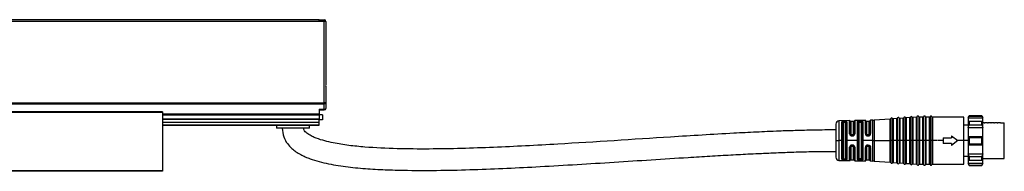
# Model space of a CAD drawing. Header units: millimetres. Extents: x -1015 to 2925, y 357 to 841.
# Tile 14 of 14: x 2625 to 2925, y 570 to 616. Entities that reach past the tile are written whole.
import ezdxf

# ---------------------------------------------------------------- set-up
doc = ezdxf.new("R2010")
doc.units = ezdxf.units.MM

# ---------------------------------------------------------------- blocks, each defined once
blk = doc.blocks.new('Drawing View6')
at = {"color": 7, "linetype": 'Continuous', "lineweight": 25}
for p, q in [((291.25, 32.9), (-4.75, 32.9)), ((291.25, 32.4), (-4.75, 32.4)), ((291.25, 32.4), (291.25, 32.9)), ((291.25, 32.9), (292.75, 32.9)), ((292.75, 32.4), (291.25, 32.4)), ((292.75, 32.4), (292.75, 32.9)), ((292.75, 7.69), (292.75, 32.4)), ((293.25, 32.4), (292.75, 32.4)), ((293.25, 32.4), (293.25, 14.01)), ((293.25, 11.79), (293.25, 7.69)), ((-6.25, 7.69), (292.75, 7.69)), ((-6.25, 7.42), (292.75, 7.42)), ((293.25, 7.69), (292.75, 7.69)), ((292.75, 7.42), (292.75, 7.69)), ((292.75, 5.74), (292.75, 7.42)), ((293.25, 7.69), (293.25, 6)), ((243.5, 4.9), (193, 4.9)), ((243.5, 4.7), (193, 4.7)), ((243.5, 4.7), (243.5, -12.9)), ((243.5, 4.32), (291.25, 4.32)), ((243.5, 4.06), (291.25, 4.06)), ((291.25, 5.74), (291.25, 4.32)), ((291.25, 5.74), (292.75, 5.74)), ((291.25, 5.5), (292.75, 5.5)), ((291.25, 4.32), (291.25, 4.06)), ((291.25, 4.06), (291.25, 2.8)), ((292.25, 4), (291.25, 4)), ((292.25, 4), (292.25, 2.5)), ((292.75, 5.5), (292.75, 5.74)), ((467.17, 3.02), (467.17, -3.8)), ((467.72, 3.06), (467.72, -3.8)), ((468.99, 3.03), (467.91, 2.96)), ((468.99, -3.8), (468.99, 3.03)), ((469.17, 3.17), (469.17, -3.8)), ((469.72, 3.2), (469.72, -3.8)), ((470.99, 3.18), (469.91, 3.1)), ((469.91, 3.1), (469.91, -3.8)), ((470.99, -3.8), (470.99, 3.18)), ((471.17, 3.31), (471.17, -3.8)), ((471.72, 3.35), (471.72, -3.8)), ((472.99, 3.32), (471.91, 3.24)), ((471.91, 3.24), (471.91, -3.8)), ((472.99, -3.8), (472.99, 3.32)), ((473.17, 3.45), (473.17, -3.8)), ((473.72, 3.47), (473.72, -3.8)), ((474.99, 3.35), (473.91, 3.35)), ((473.91, 3.35), (473.91, -3.8)), ((474.99, -3.8), (474.99, 3.35)), ((475.18, 3.47), (475.18, -3.8)), ((475.72, 3.47), (475.72, -3.8)), ((476.99, 3.35), (475.91, 3.35)), ((475.91, 3.35), (475.91, -3.8)), ((476.99, -3.8), (476.99, 3.35)), ((477.18, 3.47), (477.18, -3.8)), ((477.72, 3.47), (477.72, -3.8)), ((487.45, 3.35), (477.91, 3.35)), ((477.91, 3.35), (477.91, -3.8)), ((487.45, -3.8), (487.45, 3.35)), ((489.05, 3.7), (488.75, 3.2)), ((488.75, 3.09), (489.05, 3.64)), ((488.75, 3.2), (488.75, 3.09)), ((488.75, 3.09), (493.25, 3.09)), ((488.75, 3.09), (488.75, 1.95)), ((492.95, 3.7), (489.05, 3.7)), ((489.05, 3.7), (489.05, 3.64)), ((489.05, 3.64), (492.95, 3.64)), ((493.25, 3.2), (492.95, 3.7)), ((492.95, 3.64), (492.95, 3.7)), ((492.95, 3.64), (493.25, 3.09)), ((493.25, 3.09), (493.25, 3.2)), ((493.25, 1.95), (493.25, 3.09)), ((243.5, 2.8), (291.25, 2.8)), ((243.5, 2.7), (291.25, 2.7)), ((243.5, 1.82), (291.25, 1.82)), ((243.5, 1.03), (291.25, 1.03)), ((243.5, 0.9), (291.25, 0.9)), ((278.25, 0.9), (278.25, 0)), ((288.25, 0), (288.25, 0.9)), ((291.25, 2.8), (291.25, 2.7)), ((291.25, 1.82), (291.25, 2.7)), ((292.25, 2.5), (291.25, 2.5)), ((291.25, 1.03), (291.25, 1.82)), ((291.25, 0.9), (291.25, 1.03)), ((448.45, 1.22), (448.45, -3.8)), ((452.67, 2.27), (449.43, 2.22)), ((449.43, 2.22), (449.43, -3.67)), ((450.28, -3.8), (450.28, 1.86)), ((450.47, -3.94), (450.47, 1.75)), ((450.65, 1.64), (450.65, -3.8)), ((451.15, 2.07), (450.95, 2.07)), ((451.15, 1.91), (450.95, 1.9)), ((450.95, 1.9), (450.95, 1.74)), ((451.15, 1.74), (450.95, 1.74)), ((451.15, 1.91), (451.15, 1.74)), ((451.45, -3.8), (451.45, 1.64)), ((451.64, 1.76), (451.64, -9.36)), ((451.82, 1.88), (451.82, -3.67)), ((452.67, -1.7), (452.67, 2.27)), ((452.86, 2.13), (452.86, -1.75)), ((453.85, 2), (453.05, 2)), ((453.05, 2), (453.05, -1.8)), ((453.85, -1.8), (453.85, 2)), ((454.04, -1.75), (454.04, 2.15)), ((457.45, 2.35), (454.23, 2.3)), ((454.23, 2.3), (454.23, -1.7)), ((455.06, -3.8), (455.06, 1.96)), ((455.26, -3.94), (455.26, 1.81)), ((455.45, 1.67), (455.45, -9.27)), ((455.75, 1.95), (455.75, 1.98)), ((455.95, 1.98), (455.75, 1.98)), ((455.75, 1.95), (455.95, 1.95)), ((455.75, 1.76), (455.95, 1.76)), ((455.95, 1.98), (455.95, 1.95)), ((456.25, -9.27), (456.25, 1.67)), ((456.45, 1.83), (456.45, -9.43)), ((456.64, 1.98), (456.64, -3.66)), ((457.45, -1.68), (457.45, 2.35)), ((457.65, 2.17), (457.65, -1.74)), ((458.65, 2), (457.85, 2)), ((457.85, 2), (457.85, -1.8)), ((458.65, -1.8), (458.65, 2)), ((458.85, -1.73), (458.85, 2.19)), ((459.73, 2.39), (459.05, 2.37)), ((459.05, 2.37), (459.05, -1.67)), ((459.73, -3.8), (459.73, 2.39)), ((464.99, 2.75), (460.17, 2.4)), ((460.17, 2.4), (460.17, -3.8)), ((464.99, -3.8), (464.99, 2.75)), ((465.17, 2.88), (465.17, -3.8)), ((465.72, 2.92), (465.72, -3.8)), ((466.99, 2.89), (465.91, 2.81)), ((465.91, 2.81), (465.91, -3.8)), ((466.99, -3.8), (466.99, 2.89)), ((467.91, 2.96), (467.91, -3.8)), ((488.75, 0.92), (487.45, 0.92)), ((489.05, 2.12), (488.75, 1.95)), ((488.75, 1.95), (488.75, 0.19)), ((488.75, 0.19), (489.05, 1.02)), ((488.75, 0.19), (493.25, 0.19)), ((488.75, 0.19), (488.75, -2.55)), ((489.05, 2.12), (489.05, 1.5)), ((489.05, 2.12), (492.95, 2.12)), ((489.05, 1.5), (489.05, 1.02)), ((489.05, 1.02), (492.95, 1.02)), ((492.95, 1.5), (492.95, 2.12)), ((493.25, 1.95), (492.95, 2.12)), ((492.95, 1.02), (492.95, 1.5)), ((492.95, 1.02), (493.25, 0.19)), ((493.25, 0.19), (493.25, 1.95)), ((493.6, 1.6), (493.25, 1.6)), ((493.25, -2.55), (493.25, 0.19)), ((493.6, 1.6), (493.79, 1.6)), ((494.6, 1.6), (493.79, 1.6)), ((494.6, 1.6), (494.79, 1.6)), ((495.6, 1.6), (494.79, 1.6)), ((495.6, 1.6), (495.79, 1.6)), ((496.6, 1.6), (495.79, 1.6)), ((496.6, 1.6), (496.79, 1.6)), ((497.6, 1.6), (496.79, 1.6)), ((497.6, 1.6), (497.79, 1.6)), ((498.6, 1.6), (497.79, 1.6)), ((498.6, 1.6), (499.75, 1.6)), ((499.75, -9.2), (499.75, 1.6)), ((288.25, 0), (278.25, 0)), ((453.55, -2.09), (453.35, -2.09)), ((453.35, -2.23), (453.55, -2.23)), ((453.35, -2.38), (453.55, -2.38)), ((457.45, -1.68), (457.51, -1.95)), ((457.68, -1.92), (457.67, -1.88)), ((457.69, -1.93), (457.67, -1.92)), ((457.69, -1.93), (457.67, -1.92)), ((457.68, -1.88), (457.69, -1.93)), ((458.35, -2.09), (458.15, -2.09)), ((458.15, -2.23), (458.35, -2.23)), ((458.35, -2.22), (458.43, -2.21)), ((458.85, -1.73), (458.84, -1.83)), ((458.84, -1.83), (458.84, -1.8)), ((458.84, -1.83), (458.86, -1.81)), ((458.84, -1.83), (458.86, -1.81)), ((458.85, -1.8), (458.86, -1.81)), ((458.85, -1.8), (458.86, -1.81)), ((481.15, -2.9), (481.15, -3.8)), ((481.15, -2.9), (483.65, -2.9)), ((483.65, -2.3), (483.65, -2.9)), ((483.65, -2.3), (485.65, -3.8)), ((488.75, -2.55), (488.75, -5.05)), ((489.05, -2.87), (488.75, -2.55)), ((488.75, -2.55), (493.25, -2.55)), ((489.05, -2.87), (489.05, -3.8)), ((489.05, -2.87), (492.95, -2.87)), ((493.25, -2.55), (492.95, -2.87)), ((492.95, -3.8), (492.95, -2.87)), ((493.25, -5.05), (493.25, -2.55)), ((448.45, -3.8), (448.45, -8.82)), ((448.45, -3.8), (449.43, -3.8)), ((449.43, -3.67), (449.43, -3.8)), ((450.28, -3.8), (449.43, -3.8)), ((449.43, -3.8), (449.43, -9.82)), ((450.28, -3.95), (450.28, -3.8)), ((450.28, -9.46), (450.28, -3.95)), ((450.47, -9.35), (450.47, -3.94)), ((450.65, -3.8), (450.65, -9.24)), ((451.45, -9.24), (451.45, -3.8)), ((451.82, -3.67), (451.82, -3.8)), ((451.82, -3.8), (451.82, -9.48)), ((455.06, -3.8), (451.82, -3.8)), ((452.67, -9.87), (452.67, -5.82)), ((452.86, -5.78), (452.86, -9.73)), ((453.05, -5.73), (453.05, -9.6)), ((453.55, -5.14), (453.35, -5.14)), ((453.55, -5.3), (453.35, -5.3)), ((453.35, -5.44), (453.55, -5.44)), ((453.55, -5.31), (453.55, -5.3)), ((453.85, -9.6), (453.85, -5.73)), ((454.04, -9.75), (454.04, -5.78)), ((454.23, -5.83), (454.23, -9.9)), ((455.06, -3.95), (455.06, -3.8)), ((455.06, -9.56), (455.06, -3.95)), ((455.26, -9.41), (455.26, -3.94)), ((456.64, -3.66), (456.64, -3.8)), ((456.64, -3.8), (456.64, -9.58)), ((459.73, -3.8), (456.64, -3.8)), ((457.45, -9.95), (457.45, -5.85)), ((457.65, -5.79), (457.65, -9.77)), ((457.7, -5.59), (457.68, -5.6)), ((457.7, -5.59), (457.68, -5.6)), ((457.68, -5.64), (457.68, -5.6)), ((457.85, -5.4), (457.83, -5.42)), ((457.85, -5.73), (457.85, -9.6)), ((458.15, -5.31), (458.04, -5.32)), ((458.35, -5.3), (458.15, -5.3)), ((458.15, -5.44), (458.35, -5.44)), ((458.44, -5.31), (458.35, -5.31)), ((458.65, -9.6), (458.65, -5.73)), ((458.84, -5.7), (458.86, -5.72)), ((458.84, -5.7), (458.85, -5.8)), ((458.84, -5.73), (458.84, -5.7)), ((458.86, -5.71), (458.84, -5.73)), ((458.85, -9.79), (458.85, -5.8)), ((459.05, -5.86), (459.03, -5.72)), ((459.05, -5.86), (459.05, -9.97)), ((459.73, -3.8), (460.17, -3.8)), ((459.73, -3.94), (459.73, -3.8)), ((459.73, -9.99), (459.73, -3.94)), ((460.17, -3.8), (464.99, -3.8)), ((460.17, -3.8), (460.17, -3.94)), ((460.17, -3.94), (460.17, -10)), ((464.99, -3.8), (465.17, -3.8)), ((464.99, -3.94), (464.99, -3.8)), ((464.99, -10.35), (464.99, -3.94)), ((465.45, -3.8), (465.17, -3.8)), ((465.17, -3.8), (465.17, -3.94)), ((465.17, -3.94), (465.17, -10.48)), ((465.72, -3.8), (465.45, -3.8)), ((465.72, -3.8), (465.89, -3.8)), ((465.72, -3.8), (465.72, -10.52)), ((465.89, -3.8), (465.91, -3.8)), ((465.91, -3.8), (465.91, -3.94)), ((466.99, -3.8), (465.91, -3.8)), ((465.91, -3.94), (465.91, -10.41)), ((466.99, -3.94), (466.99, -3.8)), ((466.99, -3.8), (467.17, -3.8)), ((466.99, -10.49), (466.99, -3.94)), ((467.45, -3.8), (467.17, -3.8)), ((467.17, -3.8), (467.17, -3.94)), ((467.17, -3.94), (467.17, -10.62)), ((467.72, -3.8), (467.45, -3.8)), ((467.72, -3.8), (467.89, -3.8)), ((467.72, -3.8), (467.72, -10.66)), ((467.89, -3.8), (467.91, -3.8)), ((467.91, -3.8), (467.91, -3.94)), ((468.99, -3.8), (467.91, -3.8)), ((467.91, -3.94), (467.91, -10.56)), ((468.99, -3.8), (469.17, -3.8)), ((468.99, -3.94), (468.99, -3.8)), ((468.99, -10.63), (468.99, -3.94)), ((469.17, -3.8), (469.17, -3.94)), ((469.45, -3.8), (469.17, -3.8)), ((469.17, -3.94), (469.17, -10.77)), ((469.72, -3.8), (469.45, -3.8)), ((469.72, -3.8), (469.89, -3.8)), ((469.72, -3.8), (469.72, -10.8)), ((469.89, -3.8), (469.91, -3.8)), ((469.91, -3.8), (469.91, -3.94)), ((470.99, -3.8), (469.91, -3.8)), ((469.91, -3.94), (469.91, -10.7)), ((470.99, -3.94), (470.99, -3.8)), ((470.99, -3.8), (471.17, -3.8)), ((470.99, -10.78), (470.99, -3.94)), ((471.17, -3.8), (471.17, -3.94)), ((471.45, -3.8), (471.17, -3.8)), ((471.17, -3.94), (471.17, -10.91)), ((471.72, -3.8), (471.45, -3.8)), ((471.72, -3.8), (471.89, -3.8)), ((471.72, -3.8), (471.72, -10.95)), ((471.89, -3.8), (471.91, -3.8)), ((471.91, -3.8), (471.91, -3.94)), ((472.99, -3.8), (471.91, -3.8)), ((471.91, -3.94), (471.91, -10.84)), ((472.99, -3.8), (473.17, -3.8)), ((472.99, -3.94), (472.99, -3.8)), ((472.99, -10.92), (472.99, -3.94)), ((473.17, -3.8), (473.17, -3.94)), ((473.45, -3.8), (473.17, -3.8)), ((473.17, -3.94), (473.17, -11.05)), ((473.72, -3.8), (473.45, -3.8)), ((473.72, -3.8), (473.91, -3.8)), ((473.72, -3.8), (473.72, -11.07)), ((473.91, -3.8), (473.91, -3.93)), ((474.99, -3.8), (473.91, -3.8)), ((473.91, -3.93), (473.91, -10.95)), ((474.99, -3.8), (475.18, -3.8)), ((474.99, -3.94), (474.99, -3.8)), ((474.99, -10.95), (474.99, -3.94)), ((475.18, -3.8), (475.18, -3.94)), ((475.45, -3.8), (475.18, -3.8)), ((475.18, -3.94), (475.18, -11.07)), ((475.72, -3.8), (475.45, -3.8)), ((475.72, -3.8), (475.91, -3.8)), ((475.72, -3.8), (475.72, -11.07)), ((475.91, -3.8), (475.91, -3.93)), ((476.99, -3.8), (475.91, -3.8)), ((475.91, -3.93), (475.91, -10.95)), ((476.99, -3.8), (477.18, -3.8)), ((476.99, -3.94), (476.99, -3.8)), ((476.99, -10.95), (476.99, -3.94)), ((477.18, -3.8), (477.18, -3.94)), ((477.45, -3.8), (477.18, -3.8)), ((477.18, -3.94), (477.18, -11.07)), ((477.72, -3.8), (477.45, -3.8)), ((477.72, -3.8), (477.91, -3.8)), ((477.72, -3.8), (477.72, -11.07)), ((477.91, -3.8), (477.91, -3.93)), ((479.29, -3.8), (477.91, -3.8)), ((477.91, -3.93), (477.91, -10.95)), ((481.15, -3.8), (479.52, -3.8)), ((481.15, -3.8), (481.15, -4.7)), ((483.65, -4.7), (481.15, -4.7)), ((485.65, -3.8), (483.65, -5.3)), ((483.65, -4.7), (483.65, -5.3)), ((487.45, -3.8), (485.65, -3.8)), ((487.45, -10.95), (487.45, -3.8)), ((488.75, -3.8), (487.45, -3.8)), ((488.75, -5.05), (489.05, -4.73)), ((488.75, -5.05), (493.25, -5.05)), ((488.75, -5.05), (488.75, -7.79)), ((489.05, -3.8), (489.05, -4.73)), ((489.05, -4.73), (492.95, -4.73)), ((492.95, -4.73), (492.95, -3.8)), ((492.95, -4.73), (493.25, -5.05)), ((493.25, -7.79), (493.25, -5.05)), ((487.45, -8.53), (488.75, -8.53)), ((488.75, -7.79), (493.25, -7.79)), ((489.05, -8.62), (488.75, -7.79)), ((488.75, -7.79), (488.75, -9.55)), ((489.05, -8.62), (492.95, -8.62)), ((489.05, -8.62), (489.05, -9.1)), ((493.25, -7.79), (492.95, -8.62)), ((492.95, -9.1), (492.95, -8.62)), ((493.25, -9.55), (493.25, -7.79)), ((449.43, -9.82), (452.67, -9.87)), ((450.95, -9.34), (451.15, -9.34)), ((450.95, -9.5), (450.95, -9.34)), ((450.95, -9.5), (451.15, -9.51)), ((450.95, -9.67), (451.15, -9.67)), ((451.15, -9.51), (451.15, -9.34)), ((453.05, -9.6), (453.85, -9.6)), ((454.23, -9.9), (457.45, -9.95)), ((455.95, -9.36), (455.75, -9.36)), ((455.95, -9.55), (455.75, -9.55)), ((455.75, -9.58), (455.75, -9.55)), ((455.75, -9.58), (455.95, -9.58)), ((455.95, -9.55), (455.95, -9.58)), ((457.85, -9.6), (458.65, -9.6)), ((459.05, -9.97), (459.73, -9.99)), ((460.17, -10), (464.99, -10.35)), ((465.91, -10.41), (466.99, -10.49)), ((467.91, -10.56), (468.99, -10.63)), ((469.91, -10.7), (470.99, -10.78)), ((471.91, -10.84), (472.99, -10.92)), ((473.91, -10.95), (474.99, -10.95)), ((475.91, -10.95), (476.99, -10.95)), ((477.91, -10.95), (487.45, -10.95)), ((488.75, -9.55), (489.05, -9.72)), ((488.75, -9.55), (488.75, -10.69)), ((488.75, -10.69), (493.25, -10.69)), ((489.05, -11.24), (488.75, -10.69)), ((488.75, -10.69), (488.75, -10.8)), ((488.75, -10.8), (489.05, -11.3)), ((489.05, -9.1), (489.05, -9.72)), ((489.05, -9.72), (492.95, -9.72)), ((489.05, -11.24), (492.95, -11.24)), ((489.05, -11.24), (489.05, -11.3)), ((489.05, -11.3), (492.95, -11.3)), ((492.95, -9.72), (492.95, -9.1)), ((492.95, -9.72), (493.25, -9.55)), ((493.25, -10.69), (492.95, -11.24)), ((492.95, -11.3), (493.25, -10.8)), ((492.95, -11.3), (492.95, -11.24)), ((493.25, -9.2), (494.1, -9.2)), ((493.25, -10.69), (493.25, -9.55)), ((493.25, -10.8), (493.25, -10.69)), ((494.1, -9.2), (494.29, -9.2)), ((494.29, -9.2), (495.1, -9.2)), ((495.1, -9.2), (495.29, -9.2)), ((495.29, -9.2), (496.1, -9.2)), ((496.1, -9.2), (496.29, -9.2)), ((496.29, -9.2), (497.1, -9.2)), ((497.1, -9.2), (497.29, -9.2)), ((497.29, -9.2), (498.1, -9.2)), ((498.1, -9.2), (498.4, -9.2)), ((498.4, -9.2), (498.99, -9.2)), ((498.99, -9.2), (499.75, -9.2)), ((193, -12.9), (243.5, -12.9)), ((243.5, -13.1), (193, -13.1))]:
    blk.add_line(p, q, dxfattribs=at)
at = {"color": 7, "linetype": 'Continuous', "lineweight": 25, "flags": 128}
for points in [[(292.75, 7.42), (292.85, 7.43), (292.94, 7.44), (293.03, 7.47), (293.1, 7.5), (293.17, 7.54), (293.21, 7.59), (293.24, 7.63), (293.25, 7.69)], [(292.75, 5.74), (292.85, 5.74), (292.94, 5.76), (293.03, 5.78), (293.1, 5.82), (293.17, 5.85), (293.21, 5.9), (293.24, 5.95), (293.25, 6)], [(455.95, 2.17), (455.83, 2.17), (455.75, 2.17)], [(458.15, -2.38), (458.26, -2.38), (458.35, -2.38)], [(458.35, -5.14), (458.23, -5.14), (458.15, -5.14)], [(455.75, -9.77), (455.86, -9.77), (455.95, -9.77)]]:
    blk.add_lwpolyline(points, dxfattribs=at)
at = {"color": 7, "linetype": 'Continuous', "lineweight": 25}
for centre, radius, start, end in [((292.75, 32.4), 0.5, 0, 90), ((292.75, 6), 0.5, 270, 360), ((465.45, 2.78), 0.3, 27.65, 160.4937), ((466.98, 3.09), 0.2, 274.0718, 340.4937), ((467.45, 2.92), 0.3, 27.65, 160.4937), ((467.89, 3.15), 0.2, 207.65, 274.0718), ((468.98, 3.23), 0.2, 274.0718, 340.4937), ((469.45, 3.07), 0.3, 27.65, 160.4937), ((469.89, 3.3), 0.2, 207.65, 274.0718), ((470.98, 3.37), 0.2, 274.0718, 340.4937), ((471.45, 3.21), 0.3, 27.65, 160.4937), ((471.89, 3.44), 0.2, 207.65, 274.0718), ((472.98, 3.52), 0.2, 274.0718, 340.4937), ((473.45, 3.35), 0.3, 23.5782, 160.4937), ((473.91, 3.55), 0.2, 203.5782, 270), ((474.99, 3.55), 0.2, 270, 336.4218), ((475.45, 3.35), 0.3, 23.5782, 156.4218), ((475.91, 3.55), 0.2, 203.5782, 270), ((476.99, 3.55), 0.2, 270, 336.4218), ((477.45, 3.35), 0.3, 23.5782, 156.4218), ((477.91, 3.55), 0.2, 203.5782, 270), ((449.45, 1.22), 1, 90.9414, 180), ((452.67, 2.07), 0.2, 19.064, 90.9414), ((453.05, 2.2), 0.2, 199.064, 270), ((453.85, 2.2), 0.2, 270, 344.7892), ((454.24, 2.1), 0.2, 90.9414, 164.7892), ((457.45, 2.15), 0.2, 7.4808, 90.9414), ((457.85, 2.2), 0.2, 187.4808, 270), ((458.65, 2.2), 0.2, 270, 356.2939), ((459.05, 2.17), 0.2, 90.9414, 176.2939), ((459.6, 10.38), 8, 270.9414, 274.0718), ((464.98, 2.95), 0.2, 274.0718, 340.4937), ((465.89, 3.01), 0.2, 207.65, 274.0718), ((460.22, -2.35), 2.07, 176.6465, 180.9093), ((449.45, -8.82), 1, 180, 269.0586), ((452.67, -9.67), 0.2, 269.0586, 340.936), ((453.05, -9.8), 0.2, 90, 160.936), ((453.85, -9.8), 0.2, 15.2108, 90), ((454.24, -9.7), 0.2, 195.2108, 269.0586), ((457.45, -9.75), 0.2, 269.0586, 352.5192), ((457.85, -9.8), 0.2, 90, 172.5192), ((458.65, -9.8), 0.2, 3.7061, 90), ((459.05, -9.77), 0.2, 183.7061, 269.0586), ((459.6, -17.98), 8, 85.9282, 89.0586), ((464.98, -10.55), 0.2, 19.5063, 85.9282), ((465.45, -10.38), 0.3, 199.5063, 332.35), ((465.89, -10.61), 0.2, 85.9282, 152.35), ((466.98, -10.69), 0.2, 19.5063, 85.9282), ((467.45, -10.52), 0.3, 199.5063, 332.35), ((467.89, -10.75), 0.2, 85.9282, 152.35), ((468.98, -10.83), 0.2, 19.5063, 85.9282), ((469.45, -10.67), 0.3, 199.5063, 332.35), ((469.89, -10.9), 0.2, 85.9282, 152.35), ((470.98, -10.97), 0.2, 19.5063, 85.9282), ((471.45, -10.81), 0.3, 199.5063, 332.35), ((471.89, -11.04), 0.2, 85.9282, 152.35), ((472.98, -11.12), 0.2, 19.5063, 85.9282), ((473.45, -10.95), 0.3, 199.5063, 336.4218), ((473.91, -11.15), 0.2, 90, 156.4218), ((474.99, -11.15), 0.2, 23.5782, 90), ((475.45, -10.95), 0.3, 203.5782, 336.4218), ((475.91, -11.15), 0.2, 90, 156.4218), ((476.99, -11.15), 0.2, 23.5782, 90), ((477.45, -10.95), 0.3, 203.5782, 336.4218), ((477.91, -11.15), 0.2, 90, 156.4218)]:
    blk.add_arc(centre, radius, start, end, dxfattribs=at)
for points, knots in [([(293.25, 14.01), (293.25, 13.93), (293.24, 13.84), (293.23, 13.66), (293.22, 13.56), (293.2, 13.28), (293.19, 13.09), (293.19, 12.71), (293.2, 12.52), (293.22, 12.24), (293.23, 12.14), (293.24, 11.96), (293.25, 11.87), (293.25, 11.79)], [0, 0, 0, 0, 0.125, 0.125, 0.25, 0.25, 0.5, 0.5, 0.75, 0.75, 0.875, 0.875, 1, 1, 1, 1]), ([(243.5, 4.9), (243.5, 4.9), (243.5, 4.9), (243.5, 4.87), (243.5, 4.83), (243.5, 4.77), (243.5, 4.72), (243.5, 4.7)], [0, 0, 0, 0, 0.145533, 0.35915, 0.572766, 0.786383, 1, 1, 1, 1]), ([(450.95, 2.07), (450.85, 2.07), (450.66, 2.06), (450.44, 2.01), (450.31, 1.94), (450.29, 1.89), (450.28, 1.86)], [0, 0, 0, 0, 0.267981, 0.546138, 0.772629, 1, 1, 1, 1]), ([(450.47, 1.75), (450.48, 1.77), (450.49, 1.82), (450.6, 1.86), (450.76, 1.9), (450.89, 1.9), (450.95, 1.9)], [0, 0, 0, 0, 0.2518956, 0.5022345, 0.7515144, 1, 1, 1, 1]), ([(450.95, 1.74), (450.91, 1.74), (450.83, 1.74), (450.73, 1.72), (450.66, 1.68), (450.65, 1.66), (450.65, 1.64)], [0, 0, 0, 0, 0.243752, 0.493162, 0.746575, 1, 1, 1, 1]), ([(450.95, 1.9), (450.95, 1.92), (450.95, 1.96), (450.95, 2.01), (450.95, 2.05), (450.95, 2.06), (450.95, 2.07)], [0, 0, 0, 0, 0.244355, 0.500002, 0.755649, 1, 1, 1, 1]), ([(451.82, 1.88), (451.81, 1.91), (451.8, 1.96), (451.71, 2), (451.62, 2.03), (451.51, 2.05), (451.36, 2.07), (451.23, 2.07), (451.15, 2.07)], [0, 0, 0, 0, 0.250831, 0.3796, 0.511972, 0.643916, 0.77138, 1, 1, 1, 1]), ([(451.15, 1.91), (451.15, 1.93), (451.15, 1.97), (451.15, 2.02), (451.15, 2.05), (451.15, 2.07), (451.15, 2.07)], [0, 0, 0, 0, 0.251175, 0.5, 0.748825, 1, 1, 1, 1]), ([(451.15, 1.91), (451.18, 1.91), (451.25, 1.91), (451.37, 1.9), (451.5, 1.87), (451.62, 1.83), (451.63, 1.78), (451.64, 1.76)], [0, 0, 0, 0, 0.124996, 0.24988, 0.498893, 0.748923, 1, 1, 1, 1]), ([(451.45, 1.64), (451.45, 1.66), (451.44, 1.68), (451.37, 1.72), (451.27, 1.74), (451.19, 1.74), (451.15, 1.74)], [0, 0, 0, 0, 0.25281, 0.507519, 0.757887, 1, 1, 1, 1]), ([(455.34, 2.13), (455.3, 2.12), (455.22, 2.1), (455.13, 2.06), (455.07, 2.02), (455.06, 1.98), (455.06, 1.96)], [0, 0, 0, 0, 0.239026, 0.480872, 0.740027, 1, 1, 1, 1]), ([(455.26, 1.81), (455.26, 1.83), (455.26, 1.85), (455.3, 1.89), (455.37, 1.92), (455.43, 1.93), (455.46, 1.94)], [0, 0, 0, 0, 0.251205, 0.501514, 0.751016, 1, 1, 1, 1]), ([(455.75, 2.17), (455.67, 2.17), (455.52, 2.16), (455.4, 2.14), (455.34, 2.13)], [0, 0, 0, 0, 0.494912, 1, 1, 1, 1]), ([(455.46, 1.94), (455.45, 1.96), (455.44, 2), (455.42, 2.07), (455.38, 2.11), (455.35, 2.12), (455.34, 2.13)], [0, 0, 0, 0, 0.242379, 0.500002, 0.757624, 1, 1, 1, 1]), ([(455.45, 1.67), (455.46, 1.68), (455.47, 1.71), (455.55, 1.74), (455.65, 1.76), (455.72, 1.76), (455.75, 1.76)], [0, 0, 0, 0, 0.285261, 0.56524, 0.782325, 1, 1, 1, 1]), ([(455.46, 1.94), (455.5, 1.95), (455.59, 1.97), (455.7, 1.97), (455.75, 1.98)], [0, 0, 0, 0, 0.5005202, 1, 1, 1, 1]), ([(455.46, 1.94), (455.5, 1.94), (455.59, 1.95), (455.7, 1.95), (455.75, 1.95)], [0, 0, 0, 0, 0.502831, 1, 1, 1, 1]), ([(456.51, 2.11), (456.48, 2.12), (456.41, 2.14), (456.27, 2.16), (456.11, 2.17), (456, 2.17), (455.95, 2.17)], [0, 0, 0, 0, 0.256096, 0.509575, 0.755037, 1, 1, 1, 1]), ([(455.95, 1.98), (455.99, 1.98), (456.07, 1.98), (456.18, 1.97), (456.28, 1.95), (456.33, 1.93), (456.35, 1.92)], [0, 0, 0, 0, 0.252641, 0.502481, 0.751075, 1, 1, 1, 1]), ([(455.95, 1.95), (455.99, 1.95), (456.07, 1.95), (456.18, 1.95), (456.28, 1.93), (456.33, 1.92), (456.35, 1.92)], [0, 0, 0, 0, 0.244596, 0.492542, 0.744221, 1, 1, 1, 1]), ([(455.95, 1.76), (455.99, 1.76), (456.08, 1.76), (456.18, 1.73), (456.24, 1.7), (456.25, 1.68), (456.25, 1.67)], [0, 0, 0, 0, 0.276915, 0.553061, 0.773142, 1, 1, 1, 1]), ([(456.35, 1.92), (456.36, 1.94), (456.37, 1.98), (456.41, 2.04), (456.46, 2.09), (456.49, 2.1), (456.51, 2.11)], [0, 0, 0, 0, 0.242196, 0.499996, 0.757799, 1, 1, 1, 1]), ([(456.35, 1.92), (456.38, 1.9), (456.43, 1.88), (456.44, 1.84), (456.45, 1.83)], [0, 0, 0, 0, 0.499413, 1, 1, 1, 1]), ([(456.64, 1.98), (456.64, 2.01), (456.62, 2.06), (456.55, 2.09), (456.51, 2.11)], [0, 0, 0, 0, 0.493619, 1, 1, 1, 1]), ([(280, 0), (280.09, -0.9), (280.25, -2.58), (281.42, -4.65), (282.75, -6.12), (284.14, -7.21), (285.55, -8.04), (287, -8.74), (289.77, -9.84), (294.12, -10.94), (300.02, -11.83), (306.03, -12.38), (312.07, -12.69), (322.82, -12.95), (338.29, -12.67), (359.25, -11.68), (381, -10.34), (398.24, -9.21), (410.08, -8.49), (416.38, -8.13), (421.62, -7.86), (426.22, -7.64), (430.63, -7.45), (435.93, -7.26), (441.97, -7.09), (446.23, -7.06), (448.45, -7.05)], [0, 0, 0, 0, 0.01549, 0.028834, 0.040071, 0.049451, 0.059342, 0.068165, 0.077135, 0.110812, 0.145272, 0.180041, 0.214776, 0.249589, 0.365641, 0.48164, 0.611595, 0.741531, 0.779646, 0.816252, 0.850376, 0.870188, 0.895757, 0.926517, 0.961647, 1, 1, 1, 1]), ([(448.45, -0.55), (446.25, -0.56), (442.12, -0.59), (436.4, -0.74), (431.65, -0.9), (427.71, -1.07), (424.23, -1.22), (420.83, -1.39), (412.13, -1.85), (393.12, -3.01), (368.77, -4.64), (344.29, -5.92), (327.99, -6.41), (314.92, -6.32), (306.76, -5.94), (300.27, -5.3), (296.2, -4.67), (292.89, -3.91), (290.77, -3.26), (289.05, -2.54), (287.82, -1.84), (286.93, -1.12), (286.54, -0.45), (286.51, -0.15), (286.5, 0)], [0, 0, 0, 0, 0.040311, 0.075689, 0.104924, 0.127388, 0.147909, 0.168746, 0.189869, 0.307522, 0.51773, 0.637158, 0.756729, 0.81659, 0.87654, 0.906434, 0.93613, 0.951963, 0.968649, 0.976684, 0.986094, 0.994498, 0.997259, 1, 1, 1, 1]), ([(452.67, -1.7), (452.68, -1.79), (452.7, -1.97), (452.85, -2.2), (453.05, -2.32), (453.22, -2.37), (453.3, -2.38), (453.35, -2.38)], [0, 0, 0, 0, 0.251806, 0.512867, 0.757708, 0.878904, 1, 1, 1, 1]), ([(453.35, -2.23), (453.32, -2.23), (453.25, -2.22), (453.13, -2.18), (452.99, -2.09), (452.88, -1.93), (452.87, -1.81), (452.86, -1.75)], [0, 0, 0, 0, 0.124681, 0.249706, 0.498756, 0.748856, 1, 1, 1, 1]), ([(453.35, -2.09), (453.31, -2.08), (453.22, -2.07), (453.12, -1.99), (453.06, -1.9), (453.05, -1.83), (453.05, -1.8)], [0, 0, 0, 0, 0.275977, 0.551671, 0.772108, 1, 1, 1, 1]), ([(453.35, -2.38), (453.35, -2.36), (453.35, -2.32), (453.35, -2.27), (453.35, -2.24), (453.35, -2.23), (453.35, -2.23)], [0, 0, 0, 0, 0.243207, 0.499872, 0.756606, 1, 1, 1, 1]), ([(453.55, -2.38), (453.64, -2.37), (453.85, -2.34), (454.07, -2.16), (454.21, -1.93), (454.22, -1.77), (454.23, -1.7)], [0, 0, 0, 0, 0.2670935, 0.5446715, 0.7712334, 1, 1, 1, 1]), ([(454.04, -1.75), (454.04, -1.81), (454.02, -1.93), (453.91, -2.09), (453.77, -2.18), (453.65, -2.22), (453.58, -2.23), (453.55, -2.23)], [0, 0, 0, 0, 0.251331, 0.501166, 0.750173, 0.875215, 1, 1, 1, 1]), ([(453.85, -1.8), (453.84, -1.84), (453.83, -1.92), (453.75, -2.02), (453.65, -2.08), (453.58, -2.08), (453.55, -2.09)], [0, 0, 0, 0, 0.286333, 0.566645, 0.783294, 1, 1, 1, 1]), ([(453.55, -2.22), (453.57, -2.22), (453.63, -2.22), (453.71, -2.2), (453.76, -2.18), (453.79, -2.17)], [0, 0, 0, 0, 0.332561, 0.670203, 1, 1, 1, 1]), ([(453.55, -2.38), (453.55, -2.36), (453.55, -2.32), (453.55, -2.27), (453.55, -2.24), (453.55, -2.23), (453.55, -2.23)], [0, 0, 0, 0, 0.251426, 0.499997, 0.748572, 1, 1, 1, 1]), ([(457.67, -1.92), (457.66, -1.92), (457.64, -1.92), (457.57, -1.93), (457.53, -1.95), (457.51, -1.95)], [0, 0, 0, 0, 0.340848, 0.681695, 1, 1, 1, 1]), ([(457.51, -1.95), (457.55, -2.02), (457.62, -2.16), (457.79, -2.29), (457.97, -2.37), (458.09, -2.38), (458.15, -2.38)], [0, 0, 0, 0, 0.293182, 0.56768, 0.777815, 1, 1, 1, 1]), ([(457.69, -1.93), (457.68, -1.9), (457.66, -1.84), (457.65, -1.77), (457.65, -1.74)], [0, 0, 0, 0, 0.499399, 1, 1, 1, 1]), ([(458.15, -2.23), (458.1, -2.22), (457.99, -2.21), (457.81, -2.12), (457.74, -2), (457.69, -1.93)], [0, 0, 0, 0, 0.279386, 0.559393, 1, 1, 1, 1]), ([(457.83, -2.11), (457.86, -2.13), (457.92, -2.18), (458.03, -2.22), (458.11, -2.22), (458.15, -2.22)], [0, 0, 0, 0, 0.286938, 0.646267, 1, 1, 1, 1]), ([(458.15, -2.09), (458.11, -2.08), (458.02, -2.07), (457.92, -1.99), (457.86, -1.9), (457.85, -1.83), (457.85, -1.8)], [0, 0, 0, 0, 0.275977, 0.551671, 0.772108, 1, 1, 1, 1]), ([(458.35, -2.38), (458.43, -2.37), (458.59, -2.36), (458.8, -2.23), (458.96, -2.04), (459.01, -1.88), (459.03, -1.8)], [0, 0, 0, 0, 0.240986, 0.480354, 0.730325, 1, 1, 1, 1]), ([(458.65, -1.8), (458.64, -1.84), (458.63, -1.92), (458.55, -2.02), (458.45, -2.08), (458.38, -2.08), (458.35, -2.09)], [0, 0, 0, 0, 0.2863334, 0.5666446, 0.7832944, 1, 1, 1, 1]), ([(458.84, -1.83), (458.82, -1.88), (458.79, -1.99), (458.68, -2.12), (458.53, -2.21), (458.41, -2.22), (458.35, -2.23)], [0, 0, 0, 0, 0.260203, 0.503108, 0.750294, 1, 1, 1, 1]), ([(458.56, -2.18), (458.58, -2.17), (458.61, -2.16), (458.63, -2.14), (458.64, -2.13)], [0, 0, 0, 0, 0.580712, 1, 1, 1, 1]), ([(458.86, -1.81), (458.87, -1.8), (458.9, -1.79), (458.96, -1.79), (459.01, -1.8), (459.03, -1.8)], [0, 0, 0, 0, 0.341133, 0.682271, 1, 1, 1, 1]), ([(459.03, -1.8), (459.04, -1.78), (459.04, -1.73), (459.05, -1.69), (459.05, -1.67)], [0, 0, 0, 0, 0.559911, 1, 1, 1, 1]), ([(453.35, -5.14), (453.26, -5.15), (453.13, -5.17), (452.97, -5.25), (452.84, -5.37), (452.7, -5.56), (452.68, -5.73), (452.67, -5.82)], [0, 0, 0, 0, 0.241139, 0.362915, 0.491028, 0.735251, 1, 1, 1, 1]), ([(452.86, -5.78), (452.87, -5.72), (452.88, -5.59), (452.99, -5.43), (453.13, -5.34), (453.25, -5.31), (453.32, -5.3), (453.35, -5.3)], [0, 0, 0, 0, 0.251388, 0.501452, 0.750357, 0.875313, 1, 1, 1, 1]), ([(453.05, -5.73), (453.06, -5.69), (453.07, -5.61), (453.15, -5.51), (453.25, -5.45), (453.32, -5.45), (453.35, -5.44)], [0, 0, 0, 0, 0.285261, 0.56524, 0.782325, 1, 1, 1, 1]), ([(453.35, -5.14), (453.35, -5.17), (453.35, -5.21), (453.35, -5.26), (453.35, -5.29), (453.35, -5.3), (453.35, -5.3)], [0, 0, 0, 0, 0.251401, 0.499942, 0.748554, 1, 1, 1, 1]), ([(454.23, -5.83), (454.22, -5.74), (454.2, -5.57), (454.04, -5.33), (453.85, -5.21), (453.68, -5.15), (453.59, -5.15), (453.55, -5.14)], [0, 0, 0, 0, 0.252766, 0.513057, 0.759813, 0.879584, 1, 1, 1, 1]), ([(453.55, -5.14), (453.55, -5.16), (453.55, -5.21), (453.55, -5.26), (453.55, -5.29), (453.55, -5.3), (453.55, -5.3)], [0, 0, 0, 0, 0.243241, 0.500063, 0.756851, 1, 1, 1, 1]), ([(453.55, -5.3), (453.58, -5.3), (453.65, -5.31), (453.73, -5.33), (453.78, -5.36), (453.79, -5.37)], [0, 0, 0, 0, 0.375963, 0.752691, 1, 1, 1, 1]), ([(453.55, -5.44), (453.55, -5.42), (453.55, -5.39), (453.55, -5.34), (453.55, -5.32), (453.55, -5.31), (453.55, -5.31)], [0, 0, 0, 0, 0.316798, 0.633595, 0.950393, 1, 1, 1, 1]), ([(453.55, -5.44), (453.59, -5.45), (453.68, -5.46), (453.78, -5.54), (453.84, -5.63), (453.85, -5.7), (453.85, -5.73)], [0, 0, 0, 0, 0.276915, 0.553061, 0.773141, 1, 1, 1, 1]), ([(453.79, -5.37), (453.83, -5.39), (453.92, -5.45), (454.02, -5.6), (454.04, -5.72), (454.04, -5.78)], [0, 0, 0, 0, 0.250133, 0.624434, 1, 1, 1, 1]), ([(457.51, -5.56), (457.5, -5.61), (457.46, -5.7), (457.45, -5.8), (457.45, -5.85)], [0, 0, 0, 0, 0.498598, 1, 1, 1, 1]), ([(458.15, -5.14), (458.08, -5.15), (457.95, -5.16), (457.77, -5.25), (457.61, -5.38), (457.55, -5.5), (457.51, -5.56)], [0, 0, 0, 0, 0.242002, 0.485528, 0.737293, 1, 1, 1, 1]), ([(457.68, -5.6), (457.67, -5.6), (457.64, -5.6), (457.58, -5.59), (457.54, -5.57), (457.51, -5.56)], [0, 0, 0, 0, 0.340856, 0.68171, 1, 1, 1, 1]), ([(457.65, -5.79), (457.65, -5.76), (457.66, -5.69), (457.68, -5.62), (457.7, -5.59)], [0, 0, 0, 0, 0.500875, 1, 1, 1, 1]), ([(457.7, -5.59), (457.72, -5.55), (457.77, -5.47), (457.88, -5.37), (458.01, -5.31), (458.1, -5.3), (458.15, -5.3)], [0, 0, 0, 0, 0.256025, 0.506775, 0.754118, 1, 1, 1, 1]), ([(457.85, -5.73), (457.86, -5.69), (457.87, -5.61), (457.95, -5.51), (458.05, -5.45), (458.12, -5.45), (458.15, -5.44)], [0, 0, 0, 0, 0.285261, 0.56524, 0.782325, 1, 1, 1, 1]), ([(458.35, -5.14), (458.43, -5.15), (458.59, -5.17), (458.8, -5.3), (458.96, -5.48), (459.01, -5.64), (459.03, -5.72)], [0, 0, 0, 0, 0.240225, 0.486463, 0.737181, 1, 1, 1, 1]), ([(458.35, -5.3), (458.41, -5.31), (458.53, -5.32), (458.68, -5.41), (458.79, -5.54), (458.82, -5.64), (458.84, -5.7)], [0, 0, 0, 0, 0.250451, 0.49733, 0.740991, 1, 1, 1, 1]), ([(458.35, -5.44), (458.39, -5.45), (458.48, -5.46), (458.58, -5.54), (458.64, -5.63), (458.65, -5.7), (458.65, -5.73)], [0, 0, 0, 0, 0.2769154, 0.5530612, 0.7731415, 1, 1, 1, 1]), ([(458.86, -5.72), (458.87, -5.72), (458.9, -5.73), (458.96, -5.73), (459.01, -5.72), (459.03, -5.72)], [0, 0, 0, 0, 0.341139, 0.682278, 1, 1, 1, 1]), ([(450.28, -9.46), (450.29, -9.49), (450.31, -9.53), (450.39, -9.58), (450.48, -9.61), (450.59, -9.64), (450.74, -9.66), (450.87, -9.67), (450.95, -9.67)], [0, 0, 0, 0, 0.249647, 0.378944, 0.511627, 0.643499, 0.770892, 1, 1, 1, 1]), ([(450.95, -9.5), (450.89, -9.5), (450.76, -9.5), (450.6, -9.46), (450.49, -9.42), (450.48, -9.37), (450.47, -9.35)], [0, 0, 0, 0, 0.2485165, 0.4977895, 0.7483229, 1, 1, 1, 1]), ([(450.65, -9.24), (450.65, -9.26), (450.66, -9.28), (450.73, -9.32), (450.83, -9.34), (450.91, -9.34), (450.95, -9.34)], [0, 0, 0, 0, 0.2528102, 0.5075185, 0.7578875, 1, 1, 1, 1]), ([(450.95, -9.5), (450.95, -9.52), (450.95, -9.56), (450.95, -9.61), (450.95, -9.65), (450.95, -9.66), (450.95, -9.67)], [0, 0, 0, 0, 0.251195, 0.500058, 0.748854, 1, 1, 1, 1]), ([(451.15, -9.34), (451.19, -9.34), (451.27, -9.34), (451.37, -9.32), (451.44, -9.28), (451.45, -9.26), (451.45, -9.24)], [0, 0, 0, 0, 0.2437516, 0.4931622, 0.746575, 1, 1, 1, 1]), ([(451.64, -9.36), (451.63, -9.38), (451.62, -9.43), (451.5, -9.47), (451.37, -9.5), (451.25, -9.51), (451.18, -9.51), (451.15, -9.51)], [0, 0, 0, 0, 0.251317, 0.501216, 0.750175, 0.875047, 1, 1, 1, 1]), ([(451.15, -9.67), (451.23, -9.67), (451.36, -9.67), (451.52, -9.65), (451.66, -9.63), (451.79, -9.57), (451.81, -9.51), (451.82, -9.48)], [0, 0, 0, 0, 0.238715, 0.362443, 0.48686, 0.741684, 1, 1, 1, 1]), ([(451.15, -9.51), (451.15, -9.53), (451.15, -9.56), (451.15, -9.62), (451.15, -9.66), (451.15, -9.67), (451.15, -9.67)], [0, 0, 0, 0, 0.244222, 0.499941, 0.755691, 1, 1, 1, 1]), ([(455.06, -9.56), (455.06, -9.58), (455.07, -9.61), (455.13, -9.66), (455.21, -9.7), (455.3, -9.72), (455.34, -9.73)], [0, 0, 0, 0, 0.245969, 0.503548, 0.759319, 1, 1, 1, 1]), ([(455.46, -9.54), (455.43, -9.53), (455.37, -9.52), (455.3, -9.49), (455.26, -9.45), (455.26, -9.43), (455.26, -9.41)], [0, 0, 0, 0, 0.249096, 0.498873, 0.749206, 1, 1, 1, 1]), ([(455.46, -9.54), (455.45, -9.56), (455.44, -9.6), (455.42, -9.67), (455.38, -9.71), (455.35, -9.72), (455.34, -9.73)], [0, 0, 0, 0, 0.242378, 0.5, 0.757622, 1, 1, 1, 1]), ([(455.34, -9.73), (455.4, -9.74), (455.52, -9.76), (455.67, -9.77), (455.75, -9.77)], [0, 0, 0, 0, 0.505591, 1, 1, 1, 1]), ([(455.75, -9.36), (455.71, -9.36), (455.62, -9.36), (455.52, -9.33), (455.46, -9.3), (455.45, -9.28), (455.45, -9.27)], [0, 0, 0, 0, 0.276915, 0.553061, 0.773141, 1, 1, 1, 1]), ([(455.75, -9.55), (455.7, -9.55), (455.59, -9.55), (455.5, -9.54), (455.46, -9.54)], [0, 0, 0, 0, 0.497154, 1, 1, 1, 1]), ([(455.75, -9.58), (455.7, -9.57), (455.59, -9.57), (455.5, -9.55), (455.46, -9.54)], [0, 0, 0, 0, 0.499498, 1, 1, 1, 1]), ([(456.25, -9.27), (456.24, -9.28), (456.23, -9.31), (456.15, -9.34), (456.05, -9.36), (455.98, -9.36), (455.95, -9.36)], [0, 0, 0, 0, 0.285261, 0.56524, 0.782325, 1, 1, 1, 1]), ([(456.35, -9.52), (456.33, -9.52), (456.28, -9.53), (456.18, -9.55), (456.07, -9.55), (455.99, -9.55), (455.95, -9.55)], [0, 0, 0, 0, 0.2557908, 0.5074739, 0.7554158, 1, 1, 1, 1]), ([(456.35, -9.52), (456.33, -9.53), (456.28, -9.55), (456.18, -9.57), (456.07, -9.58), (455.99, -9.58), (455.95, -9.58)], [0, 0, 0, 0, 0.248855, 0.497424, 0.747288, 1, 1, 1, 1]), ([(455.95, -9.77), (456, -9.77), (456.11, -9.77), (456.27, -9.76), (456.41, -9.74), (456.48, -9.72), (456.51, -9.71)], [0, 0, 0, 0, 0.24505, 0.490242, 0.743735, 1, 1, 1, 1]), ([(456.45, -9.43), (456.44, -9.44), (456.43, -9.48), (456.38, -9.5), (456.35, -9.52)], [0, 0, 0, 0, 0.50105, 1, 1, 1, 1]), ([(456.35, -9.52), (456.36, -9.54), (456.37, -9.58), (456.41, -9.64), (456.46, -9.69), (456.49, -9.7), (456.51, -9.71)], [0, 0, 0, 0, 0.2422, 0.500002, 0.757803, 1, 1, 1, 1]), ([(456.51, -9.71), (456.55, -9.69), (456.63, -9.65), (456.64, -9.61), (456.64, -9.58)], [0, 0, 0, 0, 0.543505, 1, 1, 1, 1])]:
    blk.add_open_spline(points, degree=3, knots=knots, dxfattribs=at)
for points in [[(450.47, 1.75), (450.46, 1.77), (450.44, 1.8), (450.4, 1.83), (450.34, 1.86), (450.3, 1.86), (450.28, 1.86)], [(450.47, 1.75), (450.48, 1.74), (450.5, 1.7), (450.54, 1.67), (450.59, 1.65), (450.63, 1.64), (450.65, 1.64)], [(451.64, 1.76), (451.63, 1.75), (451.61, 1.71), (451.56, 1.67), (451.51, 1.65), (451.47, 1.64), (451.45, 1.64)], [(451.64, 1.76), (451.65, 1.78), (451.66, 1.81), (451.71, 1.85), (451.76, 1.88), (451.8, 1.88), (451.82, 1.88)], [(455.26, 1.81), (455.25, 1.83), (455.23, 1.87), (455.19, 1.92), (455.13, 1.95), (455.08, 1.96), (455.06, 1.96)], [(455.45, 1.67), (455.43, 1.67), (455.38, 1.67), (455.32, 1.71), (455.28, 1.75), (455.26, 1.79), (455.26, 1.81)], [(455.75, 1.98), (455.75, 2), (455.75, 2.04), (455.75, 2.1), (455.75, 2.15), (455.75, 2.16), (455.75, 2.17)], [(455.75, 1.76), (455.75, 1.77), (455.75, 1.79), (455.75, 1.83), (455.75, 1.89), (455.75, 1.93), (455.75, 1.95)], [(455.95, 1.98), (455.95, 2), (455.95, 2.05), (455.95, 2.11), (455.95, 2.15), (455.95, 2.17), (455.95, 2.17)], [(455.95, 1.76), (455.95, 1.77), (455.95, 1.79), (455.95, 1.83), (455.95, 1.89), (455.95, 1.93), (455.95, 1.95)], [(456.25, 1.67), (456.27, 1.67), (456.32, 1.68), (456.38, 1.71), (456.43, 1.76), (456.44, 1.8), (456.45, 1.83)], [(456.45, 1.83), (456.45, 1.85), (456.47, 1.89), (456.51, 1.94), (456.57, 1.98), (456.62, 1.98), (456.64, 1.98)], [(452.86, -1.75), (452.85, -1.74), (452.84, -1.73), (452.79, -1.72), (452.73, -1.71), (452.69, -1.7), (452.67, -1.7)], [(453.05, -1.8), (453.03, -1.8), (452.99, -1.8), (452.93, -1.79), (452.89, -1.77), (452.87, -1.76), (452.86, -1.75)], [(453.35, -2.09), (453.35, -2.11), (453.35, -2.14), (453.35, -2.19), (453.35, -2.22), (453.35, -2.23), (453.35, -2.23)], [(453.55, -2.09), (453.55, -2.11), (453.55, -2.14), (453.55, -2.19), (453.55, -2.22), (453.55, -2.23), (453.55, -2.23)], [(453.85, -1.8), (453.87, -1.8), (453.92, -1.8), (453.97, -1.78), (454.02, -1.77), (454.04, -1.75), (454.04, -1.75)], [(454.04, -1.75), (454.05, -1.74), (454.07, -1.73), (454.11, -1.71), (454.17, -1.7), (454.21, -1.7), (454.23, -1.7)], [(457.65, -1.74), (457.65, -1.73), (457.63, -1.71), (457.59, -1.69), (457.52, -1.68), (457.47, -1.68), (457.45, -1.68)], [(457.85, -1.8), (457.83, -1.8), (457.78, -1.79), (457.72, -1.78), (457.67, -1.76), (457.66, -1.75), (457.65, -1.74)], [(458.15, -2.09), (458.15, -2.11), (458.15, -2.15), (458.15, -2.19), (458.15, -2.22), (458.15, -2.23), (458.15, -2.23)], [(458.35, -2.09), (458.35, -2.11), (458.35, -2.15), (458.35, -2.19), (458.35, -2.22), (458.35, -2.23), (458.35, -2.23)], [(458.35, -2.23), (458.35, -2.23), (458.35, -2.23), (458.35, -2.27), (458.35, -2.32), (458.35, -2.36), (458.35, -2.38)], [(458.65, -1.8), (458.68, -1.8), (458.73, -1.79), (458.79, -1.78), (458.84, -1.76), (458.85, -1.74), (458.85, -1.73)], [(458.85, -1.73), (458.85, -1.72), (458.86, -1.71), (458.91, -1.69), (458.97, -1.67), (459.02, -1.67), (459.05, -1.67)], [(452.86, -5.78), (452.85, -5.78), (452.84, -5.8), (452.79, -5.81), (452.73, -5.82), (452.69, -5.82), (452.67, -5.82)], [(453.05, -5.73), (453.03, -5.73), (452.99, -5.74), (452.93, -5.74), (452.89, -5.76), (452.87, -5.77), (452.86, -5.78)], [(453.35, -5.44), (453.35, -5.42), (453.35, -5.39), (453.35, -5.34), (453.35, -5.31), (453.35, -5.3), (453.35, -5.3)], [(453.85, -5.73), (453.87, -5.73), (453.92, -5.74), (453.97, -5.75), (454.02, -5.76), (454.04, -5.78), (454.04, -5.78)], [(454.04, -5.78), (454.05, -5.79), (454.07, -5.8), (454.11, -5.82), (454.17, -5.83), (454.21, -5.83), (454.23, -5.83)], [(457.65, -5.79), (457.65, -5.8), (457.63, -5.82), (457.59, -5.83), (457.52, -5.85), (457.47, -5.85), (457.45, -5.85)], [(457.85, -5.73), (457.83, -5.73), (457.78, -5.74), (457.72, -5.75), (457.67, -5.77), (457.66, -5.78), (457.65, -5.79)], [(458.15, -5.3), (458.15, -5.3), (458.15, -5.29), (458.15, -5.26), (458.15, -5.21), (458.15, -5.17), (458.15, -5.14)], [(458.15, -5.44), (458.15, -5.42), (458.15, -5.38), (458.15, -5.34), (458.15, -5.31), (458.15, -5.3), (458.15, -5.3)], [(458.35, -5.3), (458.35, -5.3), (458.35, -5.29), (458.35, -5.26), (458.35, -5.21), (458.35, -5.17), (458.35, -5.14)], [(458.35, -5.44), (458.35, -5.42), (458.35, -5.38), (458.35, -5.34), (458.35, -5.31), (458.35, -5.3), (458.35, -5.3)], [(458.65, -5.73), (458.68, -5.73), (458.73, -5.74), (458.79, -5.75), (458.84, -5.77), (458.85, -5.79), (458.85, -5.8)], [(458.85, -5.8), (458.85, -5.8), (458.86, -5.82), (458.91, -5.84), (458.97, -5.85), (459.02, -5.86), (459.05, -5.86)], [(450.47, -9.35), (450.46, -9.37), (450.44, -9.4), (450.4, -9.43), (450.34, -9.46), (450.3, -9.46), (450.28, -9.46)], [(450.47, -9.35), (450.48, -9.34), (450.5, -9.3), (450.54, -9.27), (450.59, -9.25), (450.63, -9.24), (450.65, -9.24)], [(451.64, -9.36), (451.63, -9.35), (451.61, -9.31), (451.56, -9.27), (451.51, -9.25), (451.47, -9.24), (451.45, -9.24)], [(451.64, -9.36), (451.65, -9.38), (451.66, -9.41), (451.71, -9.45), (451.76, -9.48), (451.8, -9.48), (451.82, -9.48)], [(455.26, -9.41), (455.25, -9.43), (455.23, -9.47), (455.19, -9.52), (455.13, -9.55), (455.08, -9.56), (455.06, -9.56)], [(455.45, -9.27), (455.43, -9.27), (455.38, -9.27), (455.32, -9.31), (455.28, -9.35), (455.26, -9.39), (455.26, -9.41)], [(455.75, -9.36), (455.75, -9.37), (455.75, -9.39), (455.75, -9.43), (455.75, -9.49), (455.75, -9.53), (455.75, -9.55)], [(455.75, -9.58), (455.75, -9.6), (455.75, -9.64), (455.75, -9.7), (455.75, -9.75), (455.75, -9.76), (455.75, -9.77)], [(455.95, -9.36), (455.95, -9.37), (455.95, -9.39), (455.95, -9.43), (455.95, -9.49), (455.95, -9.53), (455.95, -9.55)], [(455.95, -9.58), (455.95, -9.6), (455.95, -9.65), (455.95, -9.71), (455.95, -9.75), (455.95, -9.77), (455.95, -9.77)], [(456.25, -9.27), (456.27, -9.27), (456.32, -9.28), (456.38, -9.31), (456.43, -9.36), (456.44, -9.4), (456.45, -9.43)], [(456.45, -9.43), (456.45, -9.45), (456.47, -9.49), (456.51, -9.54), (456.57, -9.58), (456.62, -9.58), (456.64, -9.58)], [(243.5, -12.9), (243.5, -12.93), (243.5, -12.98), (243.5, -13.04), (243.5, -13.09), (243.5, -13.1), (243.5, -13.1)]]:
    blk.add_open_spline(points, degree=3, dxfattribs=at)

msp = doc.modelspace()

# ---------------------------------------------------------------- block references
at = {"color": 7, "linetype": 'Continuous', "lineweight": 25}
msp.add_blockref('Drawing View6', (2424.95, 582.94), dxfattribs=at)

doc.saveas('drawing.dxf')
